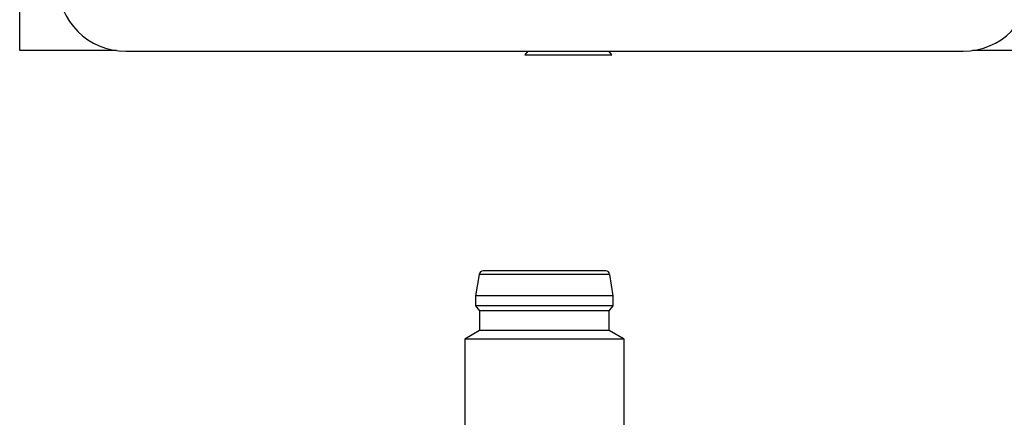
# Model space of a CAD drawing. Header units: inches. Extents: x 3 to 31.1, y 1.3 to 21.1.
# Tile 4 of 12: x 8.5 to 12.4, y 16.7 to 18.2. Entities that reach past the tile are written whole.
import ezdxf

# ---------------------------------------------------------------- set-up
doc = ezdxf.new("R2010")
doc.units = ezdxf.units.IN
doc.header["$MEASUREMENT"] = 0

msp = doc.modelspace()

# ---------------------------------------------------------------- linework, layer by layer
at = {"color": 7, "linetype": 'Continuous', "lineweight": 25}
for p, q in [((8.4792, 18.1096), (8.4792, 21.0796)), ((8.8614, 18.1096), (8.4792, 18.1096)), ((8.8977, 18.1071), (12.2048, 18.1071)), ((10.4862, 18.1071), (10.4737, 18.0924)), ((10.4737, 18.0924), (10.8177, 18.0924)), ((10.8177, 18.0924), (10.8052, 18.1071)), ((14.4912, 18.1096), (12.2411, 18.1096)), ((10.2938, 17.2249), (10.2796, 17.1404)), ((10.8088, 17.2249), (10.2938, 17.2249)), ((10.8229, 17.1404), (10.8088, 17.2249)), ((10.2796, 17.1404), (10.2796, 17.101)), ((10.8229, 17.1404), (10.2796, 17.1404)), ((10.8229, 17.101), (10.8229, 17.1404)), ((10.2796, 17.101), (10.2954, 17.0813)), ((10.5513, 17.101), (10.2796, 17.101)), ((10.2954, 17.0813), (10.2954, 17.0026)), ((10.8072, 17.0813), (10.2954, 17.0813)), ((10.8229, 17.101), (10.5513, 17.101)), ((10.8072, 17.0813), (10.8229, 17.101)), ((10.8072, 17.0026), (10.8072, 17.0813)), ((10.2954, 17.0026), (10.2363, 16.9685)), ((10.8072, 17.0026), (10.2954, 17.0026)), ((10.8662, 16.9685), (10.8072, 17.0026)), ((10.2363, 16.9685), (10.2363, 16.5324)), ((10.8662, 16.9685), (10.2363, 16.9685)), ((10.8662, 16.5324), (10.8662, 16.9685))]:
    msp.add_line(p, q, dxfattribs=at)
for centre, radius, start, end in [((8.8977, 18.3748), 0.2677, 180, 270), ((12.2048, 18.3748), 0.2677, 270, 0), ((10.3094, 17.2231), 0.0157, 90, 173.4802), ((10.7931, 17.2231), 0.0157, 6.5198, 90)]:
    msp.add_arc(centre, radius, start, end, dxfattribs=at)
msp.add_open_spline([(10.7931, 17.2388), (10.7931, 17.2388), (10.6848, 17.2388), (10.4178, 17.2388), (10.3094, 17.2388), (10.3094, 17.2388)], degree=3, knots=[0, 0, 0, 0, 0.5, 0.5, 1, 1, 1, 1], dxfattribs=at)

doc.saveas('drawing.dxf')
